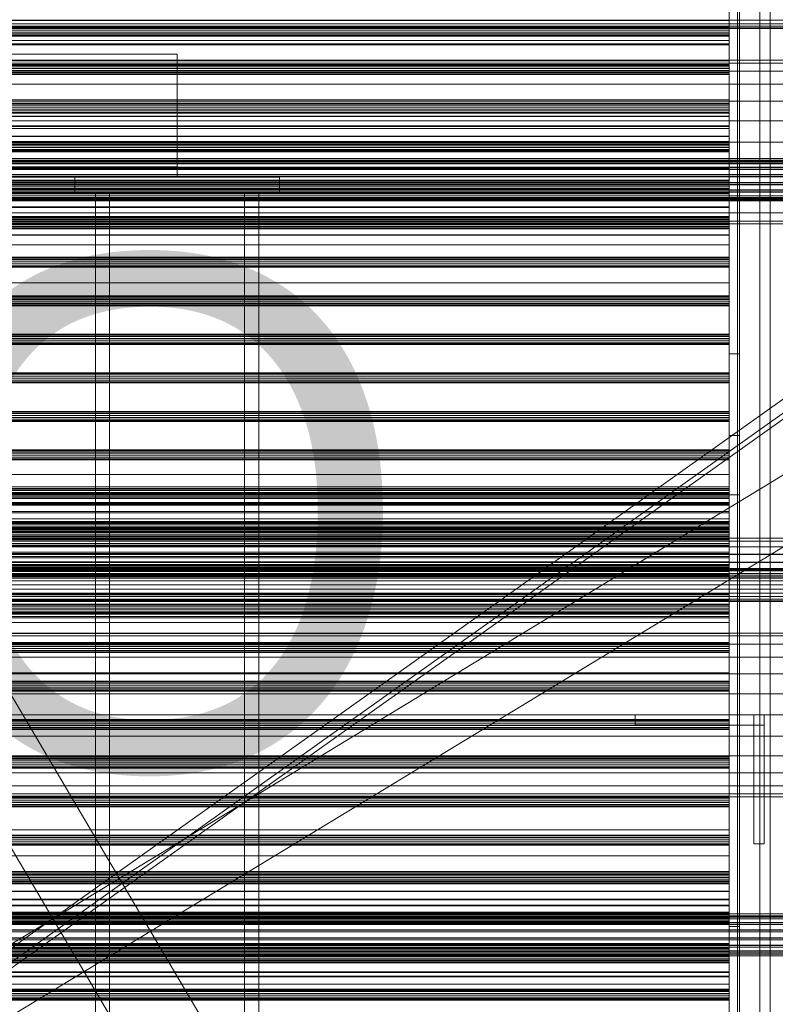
# Model space of a CAD drawing. Header units: millimetres. Extents: x -2233 to 65662, y -50530 to 6847.
# Tile 199 of 256: x 903 to 1272, y -34215 to -33734. Entities that reach past the tile are written whole.
import ezdxf

# ---------------------------------------------------------------- set-up
doc = ezdxf.new("R2010")
doc.units = ezdxf.units.MM
for name, color, linetype, lineweight in [('COTAS_O', 1, 'Continuous', 0), ('frontal_C01', 7, 'Continuous', 0), ('frontal_C03', 7, 'Continuous', 0), ('frontal_secador', 7, 'Continuous', 0), ('frontal_tolva', 7, 'Continuous', 0)]:
    doc.layers.add(name, color=color, linetype=linetype, lineweight=lineweight)
doc.dimstyles.new('R19_100', dxfattribs={"dimtxt": 250, "dimasz": 150, "dimexe": 150, "dimexo": 80, "dimgap": 100, "dimtad": 1, "dimtih": 1, "dimtoh": 1, "dimdsep": 46, "dimcen": 0.09, "dimadec": 0, "dimazin": 0, "dimtfac": 1, "dimtdec": 4, "dimtofl": 0, "dimtmove": 0, "dimatfit": 3, "dimfxl": 1, "dimtolj": 1, "dimtzin": 0, "dimarcsym": 0})

# ---------------------------------------------------------------- blocks, each defined once
blk = doc.blocks.new('DIM_R32_39')
at = {"layer": 'COTAS_O'}
for p, q in [((-1725, -33700), (-1575, -33655)), ((1725, -33700), (1575, -33655)), ((-1725, -34400), (-1725, -33700)), ((-1725, -33700), (1725, -33700)), ((-1725, -33700), (-1575, -33745)), ((1725, -33700), (1575, -33745)), ((1725, -34400), (1725, -33700))]:
    blk.add_line(p, q, dxfattribs=at)
blk.add_text('3450 O', height=250, dxfattribs=at).set_placement((0, -33600))
blk = doc.blocks.new('DIM_R32_43')
at = {"layer": 'COTAS_O'}
for p, q in [((-650, -34200), (-500, -34155)), ((650, -34200), (500, -34155)), ((-650, -34900), (-650, -34200)), ((-650, -34200), (650, -34200)), ((-650, -34200), (-500, -34245)), ((650, -34200), (500, -34245)), ((650, -34900), (650, -34200))]:
    blk.add_line(p, q, dxfattribs=at)
blk.add_text('1300 O', height=250, dxfattribs=at).set_placement((0, -34100))

msp = doc.modelspace()

# ---------------------------------------------------------------- linework, layer by layer
at = {"layer": 'frontal_C01'}
for p, q in [((980, -33750.588), (-980, -33750.588)), ((980, -33750.588), (980, -33755.588)), ((980, -33755.588), (-980, -33755.588)), ((980, -33755.588), (980, -33805.588)), ((996.358, -34228.922), (736.358, -33788.922)), ((980, -33805.588), (-980, -33805.588)), ((963.642, -34248.254), (703.642, -33808.254)), ((980, -33805.588), (980, -33810.588)), ((980, -33810.588), (-980, -33810.588)), ((930, -33810.588), (1030, -33810.588)), ((930, -33818.588), (930, -33810.588)), ((1030, -33818.588), (1030, -33810.588)), ((930, -33818.588), (1030, -33818.588)), ((940, -33818.588), (947, -33818.588)), ((940, -35975), (940, -33818.588)), ((947, -35975), (947, -33818.588)), ((947, -33818.588), (1013, -33818.588)), ((1013, -33818.588), (1020, -33818.588)), ((1013, -35975), (1013, -33818.588)), ((1020, -35975), (1020, -33818.588))]:
    msp.add_line(p, q, dxfattribs=at)
at = {"layer": 'frontal_C03'}
for p, q in [((1250, -35045.965), (1250, -32465.157)), ((1254, -32465.157), (1254, -35045.965)), ((1250, -32565.332), (1250, -35146.139)), ((1254, -35146.139), (1254, -32565.332)), ((1250, -33736.793), (-1250, -33736.793)), ((1250, -33737.179), (-1250, -33737.179)), ((1250, -33737.845), (1250, -33736.793)), ((1250, -33736.793), (1250, -33737.179)), ((1250, -33737.179), (1250, -33738.777)), ((1250, -33737.845), (-1250, -33737.845)), ((-1250, -33738.777), (1250, -33738.777)), ((1250, -33739.719), (-1250, -33739.719)), ((1250, -33740.651), (-1250, -33740.651)), ((1250, -33741.317), (-1250, -33741.317)), ((1250, -33741.703), (-1250, -33741.703)), ((1250, -33739.719), (1250, -33737.845)), ((1250, -33738.777), (1250, -33740.651)), ((1250, -33741.317), (1250, -33739.719)), ((1250, -33740.651), (1250, -33741.703)), ((1250, -33741.703), (1250, -33741.317)), ((1250, -33755.627), (-1250, -33755.627)), ((1250, -33756.013), (-1250, -33756.013)), ((1250, -33756.679), (1250, -33755.627)), ((1250, -33755.627), (1250, -33756.013)), ((1250, -33756.013), (1250, -33757.611)), ((1250, -33756.679), (-1250, -33756.679)), ((-1250, -33757.611), (1250, -33757.611)), ((1250, -33758.553), (-1250, -33758.553)), ((1250, -33759.485), (-1250, -33759.485)), ((1250, -33760.151), (-1250, -33760.151)), ((1250, -33760.537), (-1250, -33760.537)), ((1250, -33758.553), (1250, -33756.679)), ((1250, -33757.611), (1250, -33759.485)), ((1250, -33760.151), (1250, -33758.553)), ((1250, -33759.485), (1250, -33760.537)), ((1250, -33760.537), (1250, -33760.151)), ((1250, -33774.461), (-1250, -33774.461)), ((1250, -33774.847), (-1250, -33774.847)), ((1250, -33775.513), (-1250, -33775.513)), ((1250, -33775.513), (1250, -33774.461)), ((1250, -33774.461), (1250, -33774.847)), ((1250, -33774.847), (1250, -33776.445)), ((1250, -33777.387), (1250, -33775.513)), ((-1250, -33776.445), (1250, -33776.445)), ((1250, -33777.387), (-1250, -33777.387)), ((1250, -33778.319), (-1250, -33778.319)), ((1250, -33778.985), (-1250, -33778.985)), ((1250, -33779.371), (-1250, -33779.371)), ((1250, -33776.445), (1250, -33778.319)), ((1250, -33778.985), (1250, -33777.387)), ((1250, -33778.319), (1250, -33779.371)), ((1250, -33779.371), (1250, -33778.985)), ((1250, -33780.925), (-1250, -33780.925)), ((1250, -33781.011), (-1250, -33781.011)), ((1250, -33785.624), (1250, -33780.925)), ((1250, -33780.925), (1250, -33781.011)), ((1250, -33781.011), (1250, -33785.868)), ((1250, -33785.624), (-1250, -33785.624)), ((1250, -33785.868), (-1250, -33785.868)), ((1250, -33786.881), (-1250, -33786.881)), ((1250, -33786.948), (-1250, -33786.948)), ((1250, -33794.392), (1250, -33785.624)), ((1250, -33785.868), (1250, -33794.758)), ((1250, -33790.552), (1250, -33786.881)), ((1250, -33786.881), (1250, -33786.948)), ((1250, -33786.948), (1250, -33790.743)), ((1250, -33790.552), (-1250, -33790.552)), ((1250, -33790.743), (-1250, -33790.743)), ((1250, -33793.295), (-1250, -33793.295)), ((1250, -33793.681), (-1250, -33793.681)), ((1250, -33794.347), (-1250, -33794.347)), ((1250, -33794.392), (-1250, -33794.392)), ((1250, -33794.758), (-1250, -33794.758)), ((1250, -33797.402), (1250, -33790.552)), ((1250, -33790.743), (1250, -33797.688)), ((1250, -33794.347), (1250, -33793.295)), ((1250, -33793.295), (1250, -33793.681)), ((1250, -33793.681), (1250, -33795.279)), ((1250, -33796.221), (1250, -33794.347)), ((1250, -33805.894), (1250, -33794.392)), ((1250, -33794.758), (1250, -33806.326)), ((-1250, -33795.279), (1250, -33795.279)), ((1250, -33796.221), (-1250, -33796.221)), ((1250, -33797.153), (-1250, -33797.153)), ((1250, -33797.402), (-1250, -33797.402)), ((1250, -33797.688), (-1250, -33797.688)), ((1250, -33797.819), (-1250, -33797.819)), ((1250, -33798.205), (-1250, -33798.205)), ((1250, -33795.279), (1250, -33797.153)), ((1250, -33797.819), (1250, -33796.221)), ((1250, -33797.153), (1250, -33798.205)), ((1250, -33806.388), (1250, -33797.402)), ((1250, -33797.688), (1250, -33806.725)), ((1250, -33798.205), (1250, -33797.819)), ((1496, -33801.613), (-1496, -33801.613)), ((1496, -33801.64), (-1496, -33801.64)), ((1496, -33802.532), (-1496, -33802.532)), ((1496, -33802.558), (-1496, -33802.558)), ((1496, -33803.081), (-1496, -33803.081)), ((1496, -33803.158), (-1496, -33803.158)), ((1496, -33804), (-1496, -33804)), ((1496, -33804.076), (-1496, -33804.076)), ((1496, -33805.821), (-1496, -33805.821)), ((1496, -33805.936), (-1496, -33805.936)), ((1496, -33806.74), (-1496, -33806.74)), ((1496, -33806.854), (-1496, -33806.854)), ((1250, -33805.894), (-1250, -33805.894)), ((-1250, -33806.326), (1250, -33806.326)), ((1250, -33806.388), (-1250, -33806.388)), ((-1250, -33806.725), (1250, -33806.725)), ((1250, -33818.379), (1250, -33805.894)), ((1250, -33806.326), (1250, -33818.811)), ((1250, -33816.142), (1250, -33806.388)), ((1250, -33806.725), (1250, -33816.48)), ((1496, -33809.416), (-1496, -33809.416)), ((-1496, -33809.551), (1496, -33809.551)), ((1496, -33810.334), (-1496, -33810.334)), ((-1496, -33810.469), (1496, -33810.469)), ((1496, -33813.317), (-1496, -33813.317)), ((1496, -33813.452), (-1496, -33813.452)), ((1250, -33812.129), (-1250, -33812.129)), ((1250, -33812.515), (-1250, -33812.515)), ((1250, -33813.181), (-1250, -33813.181)), ((-1250, -33814.113), (1250, -33814.113)), ((1250, -33813.181), (1250, -33812.129)), ((1250, -33812.129), (1250, -33812.515)), ((1250, -33812.515), (1250, -33814.113)), ((1250, -33815.055), (1250, -33813.181)), ((1250, -33814.113), (1250, -33815.987)), ((1496, -33814.236), (-1496, -33814.236)), ((1496, -33814.371), (-1496, -33814.371)), ((1496, -33816.932), (-1496, -33816.932)), ((1496, -33817.047), (-1496, -33817.047)), ((1496, -33817.851), (-1496, -33817.851)), ((1496, -33817.965), (-1496, -33817.965)), ((1250, -33815.055), (-1250, -33815.055)), ((1250, -33815.987), (-1250, -33815.987)), ((1250, -33816.142), (-1250, -33816.142)), ((1250, -33816.48), (-1250, -33816.48)), ((1250, -33816.653), (-1250, -33816.653)), ((1250, -33817.039), (-1250, -33817.039)), ((1250, -33818.379), (-1250, -33818.379)), ((1250, -33818.811), (-1250, -33818.811)), ((1250, -33816.653), (1250, -33815.055)), ((1250, -33815.987), (1250, -33817.039)), ((1250, -33825.18), (1250, -33816.142)), ((1250, -33816.48), (1250, -33825.466)), ((1250, -33817.039), (1250, -33816.653)), ((1250, -33829.947), (1250, -33818.379)), ((1250, -33818.811), (1250, -33830.313)), ((1496, -33819.71), (-1496, -33819.71)), ((1496, -33819.787), (-1496, -33819.787)), ((1496, -33820.629), (-1496, -33820.629)), ((1496, -33820.705), (-1496, -33820.705)), ((1496, -33821.228), (-1496, -33821.228)), ((1496, -33821.255), (-1496, -33821.255)), ((1496, -33822.147), (-1496, -33822.147)), ((1496, -33822.174), (-1496, -33822.174)), ((1250, -33825.18), (-1250, -33825.18)), ((1250, -33825.466), (-1250, -33825.466)), ((1250, -33832.125), (1250, -33825.18)), ((1250, -33825.466), (1250, -33832.316)), ((1250, -33829.947), (-1250, -33829.947)), ((1250, -33830.313), (-1250, -33830.313)), ((1250, -33830.962), (-1250, -33830.962)), ((1250, -33831.349), (-1250, -33831.349)), ((1250, -33832.014), (-1250, -33832.014)), ((1250, -33832.125), (-1250, -33832.125)), ((1250, -33832.316), (-1250, -33832.316)), ((-1250, -33832.947), (1250, -33832.947)), ((1250, -33838.837), (1250, -33829.947)), ((1250, -33830.313), (1250, -33839.081)), ((1250, -33832.014), (1250, -33830.962)), ((1250, -33830.962), (1250, -33831.349)), ((1250, -33831.349), (1250, -33832.947)), ((1250, -33833.889), (1250, -33832.014)), ((1250, -33835.919), (1250, -33832.125)), ((1250, -33832.316), (1250, -33835.987)), ((1250, -33832.947), (1250, -33834.821)), ((1250, -33833.889), (-1250, -33833.889)), ((1250, -33834.821), (-1250, -33834.821)), ((1250, -33835.487), (-1250, -33835.487)), ((1250, -33835.873), (-1250, -33835.873)), ((1250, -33835.919), (-1250, -33835.919)), ((1250, -33835.987), (-1250, -33835.987)), ((1250, -33835.487), (1250, -33833.889)), ((1250, -33834.821), (1250, -33835.873)), ((1250, -33835.873), (1250, -33835.487)), ((1250, -33835.987), (1250, -33835.919)), ((1250, -33838.837), (-1250, -33838.837)), ((1250, -33839.081), (-1250, -33839.081)), ((1250, -33843.694), (1250, -33838.837)), ((1250, -33839.081), (1250, -33843.78)), ((1250, -33843.694), (-1250, -33843.694)), ((1250, -33843.78), (-1250, -33843.78)), ((1250, -33843.78), (1250, -33843.694)), ((1250, -33849.796), (-1250, -33849.796)), ((1250, -33850.182), (-1250, -33850.182)), ((1250, -33850.848), (-1250, -33850.848)), ((-1250, -33851.781), (1250, -33851.781)), ((1250, -33852.722), (-1250, -33852.722)), ((1250, -33850.848), (1250, -33849.796)), ((1250, -33849.796), (1250, -33850.182)), ((1250, -33850.182), (1250, -33851.781)), ((1250, -33852.722), (1250, -33850.848)), ((1250, -33851.781), (1250, -33853.655)), ((1250, -33854.321), (1250, -33852.722)), ((1250, -33853.655), (-1250, -33853.655)), ((1250, -33854.321), (-1250, -33854.321)), ((1250, -33854.707), (-1250, -33854.707)), ((1250, -33853.655), (1250, -33854.707)), ((1250, -33854.707), (1250, -33854.321)), ((1250, -33868.63), (-1250, -33868.63)), ((1250, -33869.016), (-1250, -33869.016)), ((1250, -33869.682), (-1250, -33869.682)), ((-1250, -33870.615), (1250, -33870.615)), ((1250, -33871.556), (-1250, -33871.556)), ((1250, -33869.682), (1250, -33868.63)), ((1250, -33868.63), (1250, -33869.016)), ((1250, -33869.016), (1250, -33870.615)), ((1250, -33871.556), (1250, -33869.682)), ((1250, -33870.615), (1250, -33872.489)), ((1250, -33873.154), (1250, -33871.556)), ((-1422.787, -35595.6), (1407.213, -33876.74)), ((1250, -33872.489), (-1250, -33872.489)), ((1250, -33873.154), (-1250, -33873.154)), ((1250, -33873.541), (-1250, -33873.541)), ((1250, -33872.489), (1250, -33873.541)), ((1250, -33873.541), (1250, -33873.154)), ((1250, -33887.464), (-1250, -33887.464)), ((1250, -33887.85), (-1250, -33887.85)), ((1250, -33888.516), (-1250, -33888.516)), ((-1250, -33889.448), (1250, -33889.448)), ((1250, -33890.39), (-1250, -33890.39)), ((1250, -33888.516), (1250, -33887.464)), ((1250, -33887.464), (1250, -33887.85)), ((1250, -33887.85), (1250, -33889.448)), ((1250, -33890.39), (1250, -33888.516)), ((1250, -33889.448), (1250, -33891.322)), ((1250, -33891.988), (1250, -33890.39)), ((1250, -33891.322), (-1250, -33891.322)), ((1250, -33891.988), (-1250, -33891.988)), ((1250, -33892.375), (-1250, -33892.375)), ((1250, -33891.322), (1250, -33892.375)), ((1250, -33892.375), (1250, -33891.988)), ((-1407.213, -35621.241), (1422.787, -33902.381)), ((1250, -33906.298), (-1250, -33906.298)), ((1250, -33906.684), (-1250, -33906.684)), ((1250, -33907.35), (-1250, -33907.35)), ((-1250, -33908.282), (1250, -33908.282)), ((1250, -33909.224), (-1250, -33909.224)), ((1250, -33910.156), (-1250, -33910.156)), ((1250, -33907.35), (1250, -33906.298)), ((1250, -33906.298), (1250, -33906.684)), ((1250, -33906.684), (1250, -33908.282)), ((1250, -33909.224), (1250, -33907.35)), ((1250, -33908.282), (1250, -33910.156)), ((1250, -33910.822), (1250, -33909.224)), ((1250, -33910.156), (1250, -33911.208)), ((1250, -33910.822), (-1250, -33910.822)), ((1250, -33911.208), (-1250, -33911.208)), ((1250, -33911.208), (1250, -33910.822)), ((1250, -33925.132), (-1250, -33925.132)), ((1250, -33925.518), (-1250, -33925.518)), ((1250, -33926.184), (-1250, -33926.184)), ((-1250, -33927.116), (1250, -33927.116)), ((1250, -33928.058), (-1250, -33928.058)), ((1250, -33928.99), (-1250, -33928.99)), ((1250, -33929.656), (-1250, -33929.656)), ((1250, -33926.184), (1250, -33925.132)), ((1250, -33925.132), (1250, -33925.518)), ((1250, -33925.518), (1250, -33927.116)), ((1250, -33928.058), (1250, -33926.184)), ((1250, -33927.116), (1250, -33928.99)), ((1250, -33929.656), (1250, -33928.058)), ((1250, -33928.99), (1250, -33930.042)), ((1250, -33930.042), (1250, -33929.656)), ((1250, -33930.042), (-1250, -33930.042)), ((1250, -33943.966), (-1250, -33943.966)), ((1250, -33945.018), (1250, -33943.966)), ((1250, -33943.966), (1250, -33944.352)), ((1250, -33944.352), (-1250, -33944.352)), ((1250, -33945.018), (-1250, -33945.018)), ((-1250, -33945.95), (1250, -33945.95)), ((1250, -33946.892), (-1250, -33946.892)), ((1250, -33947.824), (-1250, -33947.824)), ((1250, -33948.49), (-1250, -33948.49)), ((1250, -33948.876), (-1250, -33948.876)), ((1250, -33944.352), (1250, -33945.95)), ((1250, -33946.892), (1250, -33945.018)), ((1250, -33945.95), (1250, -33947.824)), ((1250, -33948.49), (1250, -33946.892)), ((1250, -33947.824), (1250, -33948.876)), ((1250, -33948.876), (1250, -33948.49)), ((1250, -33962.8), (-1250, -33962.8)), ((1250, -33963.186), (-1250, -33963.186)), ((1250, -33963.852), (1250, -33962.8)), ((1250, -33962.8), (1250, -33963.186)), ((1250, -33963.186), (1250, -33964.784)), ((1250, -33963.852), (-1250, -33963.852)), ((-1250, -33964.784), (1250, -33964.784)), ((1250, -33965.497), (-1250, -33965.497)), ((1250, -33965.583), (-1250, -33965.583)), ((1250, -33965.726), (-1250, -33965.726)), ((1250, -33966.658), (-1250, -33966.658)), ((1250, -33967.324), (-1250, -33967.324)), ((1250, -33967.71), (-1250, -33967.71)), ((1250, -33965.726), (1250, -33963.852)), ((1250, -33964.784), (1250, -33966.658)), ((1250, -33970.196), (1250, -33965.497)), ((1250, -33965.497), (1250, -33965.583)), ((1250, -33965.583), (1250, -33970.441)), ((1250, -33967.324), (1250, -33965.726)), ((1250, -33966.658), (1250, -33967.71)), ((1250, -33967.71), (1250, -33967.324)), ((1250, -33970.196), (-1250, -33970.196)), ((1250, -33970.441), (-1250, -33970.441)), ((1250, -33978.964), (1250, -33970.196)), ((1250, -33970.441), (1250, -33979.33)), ((1250, -33978.964), (-1250, -33978.964)), ((1250, -33979.33), (-1250, -33979.33)), ((1250, -33981.633), (-1250, -33981.633)), ((1250, -33982.02), (-1250, -33982.02)), ((1250, -33990.466), (1250, -33978.964)), ((1250, -33979.33), (1250, -33990.898)), ((1250, -33982.686), (1250, -33981.633)), ((1250, -33981.633), (1250, -33982.02)), ((1250, -33982.02), (1250, -33983.618)), ((1496, -33987.104), (-1496, -33987.104)), ((1496, -33987.13), (-1496, -33987.13)), ((1250, -33982.686), (-1250, -33982.686)), ((-1250, -33983.618), (1250, -33983.618)), ((1250, -33984.56), (-1250, -33984.56)), ((1250, -33985.492), (-1250, -33985.492)), ((1250, -33986.158), (-1250, -33986.158)), ((1250, -33986.544), (-1250, -33986.544)), ((1250, -33984.56), (1250, -33982.686)), ((1250, -33983.618), (1250, -33985.492)), ((1250, -33986.158), (1250, -33984.56)), ((1250, -33985.492), (1250, -33986.544)), ((1250, -33986.544), (1250, -33986.158)), ((1496, -33988.572), (-1496, -33988.572)), ((1496, -33988.648), (-1496, -33988.648)), ((1496, -33991.312), (-1496, -33991.312)), ((1496, -33991.426), (-1496, -33991.426)), ((1250, -33990.466), (-1250, -33990.466)), ((-1250, -33990.898), (1250, -33990.898)), ((1250, -34002.951), (1250, -33990.466)), ((1250, -33990.898), (1250, -34003.383)), ((1496, -33994.906), (-1496, -33994.906)), ((-1496, -33995.041), (1496, -33995.041)), ((1496, -33998.808), (-1496, -33998.808)), ((1496, -33998.943), (-1496, -33998.943)), ((1250, -34000.467), (-1250, -34000.467)), ((1250, -34000.854), (-1250, -34000.854)), ((1250, -34001.519), (-1250, -34001.519)), ((1250, -34001.519), (1250, -34000.467)), ((1250, -34000.467), (1250, -34000.854)), ((1250, -34000.854), (1250, -34002.452)), ((1250, -34003.393), (1250, -34001.519)), ((1496, -34002.423), (-1496, -34002.423)), ((1496, -34002.537), (-1496, -34002.537)), ((1496, -34005.201), (-1496, -34005.201)), ((1496, -34005.277), (-1496, -34005.277)), ((1496, -34006.719), (-1496, -34006.719)), ((-1250, -34002.452), (1250, -34002.452)), ((1250, -34002.951), (-1250, -34002.951)), ((1250, -34003.383), (-1250, -34003.383)), ((1250, -34003.393), (-1250, -34003.393)), ((1250, -34004.326), (-1250, -34004.326)), ((1250, -34004.992), (-1250, -34004.992)), ((1250, -34005.378), (-1250, -34005.378)), ((1250, -34002.452), (1250, -34004.326)), ((1250, -34014.519), (1250, -34002.951)), ((1250, -34003.383), (1250, -34014.885)), ((1250, -34004.992), (1250, -34003.393)), ((1250, -34004.326), (1250, -34005.378)), ((1250, -34005.378), (1250, -34004.992)), ((1496, -34006.746), (-1496, -34006.746)), ((1250, -34014.519), (-1250, -34014.519)), ((1250, -34014.885), (-1250, -34014.885)), ((1250, -34023.409), (1250, -34014.519)), ((1250, -34014.885), (1250, -34023.653)), ((1250, -34019.301), (-1250, -34019.301)), ((1250, -34019.687), (-1250, -34019.687)), ((1250, -34020.353), (-1250, -34020.353)), ((1250, -34020.353), (1250, -34019.301)), ((1250, -34019.301), (1250, -34019.687)), ((1250, -34019.687), (1250, -34021.286)), ((1250, -34022.227), (1250, -34020.353)), ((-1250, -34021.286), (1250, -34021.286)), ((1250, -34022.227), (-1250, -34022.227)), ((1250, -34023.16), (-1250, -34023.16)), ((1250, -34023.409), (-1250, -34023.409)), ((1250, -34023.653), (-1250, -34023.653)), ((1250, -34023.826), (-1250, -34023.826)), ((1250, -34024.212), (-1250, -34024.212)), ((1250, -34021.286), (1250, -34023.16)), ((1250, -34023.826), (1250, -34022.227)), ((1250, -34023.16), (1250, -34024.212)), ((1250, -34028.266), (1250, -34023.409)), ((1250, -34023.653), (1250, -34028.352)), ((1250, -34024.212), (1250, -34023.826)), ((1250, -34028.266), (-1250, -34028.266)), ((1250, -34028.352), (-1250, -34028.352)), ((1250, -34028.352), (1250, -34028.266)), ((1250, -34038.135), (-1250, -34038.135)), ((1250, -34038.521), (-1250, -34038.521)), ((1250, -34039.187), (-1250, -34039.187)), ((-1250, -34040.12), (1250, -34040.12)), ((1250, -34039.187), (1250, -34038.135)), ((1250, -34038.135), (1250, -34038.521)), ((1250, -34038.521), (1250, -34040.12)), ((1250, -34041.061), (1250, -34039.187)), ((1250, -34040.12), (1250, -34041.994)), ((1250, -34041.061), (-1250, -34041.061)), ((1250, -34041.994), (-1250, -34041.994)), ((1250, -34042.659), (-1250, -34042.659)), ((1250, -34043.046), (-1250, -34043.046)), ((1250, -34042.659), (1250, -34041.061)), ((1250, -34041.994), (1250, -34043.046)), ((1250, -34043.046), (1250, -34042.659)), ((1250, -34056.969), (-1250, -34056.969)), ((1250, -34057.355), (-1250, -34057.355)), ((1250, -34058.021), (-1250, -34058.021)), ((-1250, -34058.953), (1250, -34058.953)), ((1250, -34058.021), (1250, -34056.969)), ((1250, -34056.969), (1250, -34057.355)), ((1250, -34057.355), (1250, -34058.953)), ((1250, -34059.895), (1250, -34058.021)), ((1250, -34058.953), (1250, -34060.827)), ((1250, -34059.895), (-1250, -34059.895)), ((1250, -34060.827), (-1250, -34060.827)), ((1250, -34061.493), (-1250, -34061.493)), ((1250, -34061.88), (-1250, -34061.88)), ((1250, -34061.493), (1250, -34059.895)), ((1250, -34060.827), (1250, -34061.88)), ((1250, -34061.88), (1250, -34061.493)), ((1250, -34075.803), (-1250, -34075.803)), ((1250, -34076.189), (-1250, -34076.189)), ((1250, -34076.855), (-1250, -34076.855)), ((-1250, -34077.787), (1250, -34077.787)), ((1250, -34078.729), (-1250, -34078.729)), ((1250, -34076.855), (1250, -34075.803)), ((1250, -34075.803), (1250, -34076.189)), ((1250, -34076.189), (1250, -34077.787)), ((1250, -34078.729), (1250, -34076.855)), ((1250, -34077.787), (1250, -34079.661)), ((1250, -34080.327), (1250, -34078.729)), ((1250, -34079.661), (-1250, -34079.661)), ((1250, -34080.327), (-1250, -34080.327)), ((1250, -34080.713), (-1250, -34080.713)), ((1250, -34079.661), (1250, -34080.713)), ((1250, -34080.713), (1250, -34080.327)), ((1250, -34094.637), (-1250, -34094.637)), ((1250, -34095.023), (-1250, -34095.023)), ((1250, -34095.689), (-1250, -34095.689)), ((-1250, -34096.621), (1250, -34096.621)), ((1250, -34097.563), (-1250, -34097.563)), ((1250, -34095.689), (1250, -34094.637)), ((1250, -34094.637), (1250, -34095.023)), ((1250, -34095.023), (1250, -34096.621)), ((1250, -34097.563), (1250, -34095.689)), ((1250, -34096.621), (1250, -34098.495)), ((1250, -34099.161), (1250, -34097.563)), ((1250, -34098.495), (-1250, -34098.495)), ((1250, -34099.161), (-1250, -34099.161)), ((1250, -34099.547), (-1250, -34099.547)), ((1250, -34098.495), (1250, -34099.547)), ((1250, -34099.547), (1250, -34099.161)), ((1250, -34113.471), (-1250, -34113.471)), ((1250, -34113.857), (-1250, -34113.857)), ((1250, -34114.523), (-1250, -34114.523)), ((-1250, -34115.455), (1250, -34115.455)), ((1250, -34116.397), (-1250, -34116.397)), ((1250, -34117.329), (-1250, -34117.329)), ((1250, -34114.523), (1250, -34113.471)), ((1250, -34113.471), (1250, -34113.857)), ((1250, -34113.857), (1250, -34115.455)), ((1250, -34116.397), (1250, -34114.523)), ((1250, -34115.455), (1250, -34117.329)), ((1250, -34117.995), (1250, -34116.397)), ((1250, -34117.329), (1250, -34118.381)), ((1250, -34117.995), (-1250, -34117.995)), ((1250, -34118.381), (-1250, -34118.381)), ((1250, -34118.381), (1250, -34117.995)), ((1250, -34132.305), (-1250, -34132.305)), ((1250, -34132.691), (-1250, -34132.691)), ((1250, -34133.357), (-1250, -34133.357)), ((-1250, -34134.289), (1250, -34134.289)), ((1250, -34135.231), (-1250, -34135.231)), ((1250, -34136.163), (-1250, -34136.163)), ((1250, -34133.357), (1250, -34132.305)), ((1250, -34132.305), (1250, -34132.691)), ((1250, -34132.691), (1250, -34134.289)), ((1250, -34135.231), (1250, -34133.357)), ((1250, -34134.289), (1250, -34136.163)), ((1250, -34136.829), (1250, -34135.231)), ((1250, -34136.163), (1250, -34137.215)), ((1250, -34136.829), (-1250, -34136.829)), ((1250, -34137.215), (-1250, -34137.215)), ((1250, -34137.215), (1250, -34136.829)), ((1250, -34150.069), (-1250, -34150.069)), ((1250, -34150.155), (-1250, -34150.155)), ((1250, -34154.768), (1250, -34150.069)), ((1250, -34150.069), (1250, -34150.155)), ((1250, -34150.155), (1250, -34155.013)), ((1250, -34151.138), (-1250, -34151.138)), ((1250, -34151.525), (-1250, -34151.525)), ((1250, -34152.191), (-1250, -34152.191)), ((-1250, -34153.123), (1250, -34153.123)), ((1250, -34154.065), (-1250, -34154.065)), ((1250, -34154.768), (-1250, -34154.768)), ((1250, -34154.997), (-1250, -34154.997)), ((1250, -34155.013), (-1250, -34155.013)), ((1250, -34155.663), (-1250, -34155.663)), ((1250, -34152.191), (1250, -34151.138)), ((1250, -34151.138), (1250, -34151.525)), ((1250, -34151.525), (1250, -34153.123)), ((1250, -34154.065), (1250, -34152.191)), ((1250, -34153.123), (1250, -34154.997)), ((1250, -34155.663), (1250, -34154.065)), ((1250, -34163.536), (1250, -34154.768)), ((1250, -34154.997), (1250, -34156.049)), ((1250, -34155.013), (1250, -34163.902)), ((1250, -34156.049), (1250, -34155.663)), ((1250, -34156.026), (-1250, -34156.026)), ((1250, -34156.049), (-1250, -34156.049)), ((1250, -34156.093), (-1250, -34156.093)), ((1250, -34159.696), (-1250, -34159.696)), ((1250, -34159.887), (-1250, -34159.887)), ((1250, -34159.696), (1250, -34156.026)), ((1250, -34156.026), (1250, -34156.093)), ((1250, -34156.093), (1250, -34159.887)), ((1250, -34166.546), (1250, -34159.696)), ((1250, -34159.887), (1250, -34166.832)), ((1250, -34163.536), (-1250, -34163.536)), ((1250, -34163.902), (-1250, -34163.902)), ((1250, -34175.038), (1250, -34163.536)), ((1250, -34163.902), (1250, -34175.47)), ((1250, -34166.546), (-1250, -34166.546)), ((1250, -34166.832), (-1250, -34166.832)), ((1250, -34169.972), (-1250, -34169.972)), ((1250, -34170.359), (-1250, -34170.359)), ((1250, -34175.532), (1250, -34166.546)), ((1250, -34166.832), (1250, -34175.87)), ((1250, -34171.024), (1250, -34169.972)), ((1250, -34169.972), (1250, -34170.359)), ((1250, -34170.359), (1250, -34171.957)), ((1496, -34170.757), (-1496, -34170.757)), ((1496, -34170.784), (-1496, -34170.784)), ((1496, -34171.676), (-1496, -34171.676)), ((1496, -34171.703), (-1496, -34171.703)), ((1496, -34172.225), (-1496, -34172.225)), ((1496, -34172.302), (-1496, -34172.302)), ((1496, -34173.144), (-1496, -34173.144)), ((1496, -34173.22), (-1496, -34173.22)), ((1496, -34174.965), (-1496, -34174.965)), ((1496, -34175.08), (-1496, -34175.08)), ((1250, -34171.024), (-1250, -34171.024)), ((-1250, -34171.957), (1250, -34171.957)), ((1250, -34172.898), (-1250, -34172.898)), ((1250, -34173.831), (-1250, -34173.831)), ((1250, -34174.497), (-1250, -34174.497)), ((1250, -34174.883), (-1250, -34174.883)), ((1250, -34175.038), (-1250, -34175.038)), ((1250, -34172.898), (1250, -34171.024)), ((1250, -34171.957), (1250, -34173.831)), ((1250, -34174.497), (1250, -34172.898)), ((1250, -34173.831), (1250, -34174.883)), ((1250, -34174.883), (1250, -34174.497)), ((1250, -34187.524), (1250, -34175.038)), ((1496, -34175.884), (-1496, -34175.884)), ((1496, -34175.998), (-1496, -34175.998)), ((1496, -34178.56), (-1496, -34178.56)), ((-1496, -34178.695), (1496, -34178.695)), ((1496, -34179.478), (-1496, -34179.478)), ((-1496, -34179.613), (1496, -34179.613)), ((-1250, -34175.47), (1250, -34175.47)), ((1250, -34175.532), (-1250, -34175.532)), ((-1250, -34175.87), (1250, -34175.87)), ((1250, -34175.47), (1250, -34187.955)), ((1250, -34185.287), (1250, -34175.532)), ((1250, -34175.87), (1250, -34185.624)), ((1496, -34182.461), (-1496, -34182.461)), ((1496, -34182.596), (-1496, -34182.596)), ((1496, -34183.38), (-1496, -34183.38)), ((1496, -34183.515), (-1496, -34183.515)), ((1496, -34186.076), (-1496, -34186.076)), ((1496, -34186.191), (-1496, -34186.191)), ((1496, -34186.995), (-1496, -34186.995)), ((1496, -34187.109), (-1496, -34187.109)), ((1496, -34188.854), (-1496, -34188.854)), ((1496, -34188.931), (-1496, -34188.931)), ((1250, -34185.287), (-1250, -34185.287)), ((1250, -34185.624), (-1250, -34185.624)), ((1250, -34187.524), (-1250, -34187.524)), ((1250, -34187.955), (-1250, -34187.955)), ((1250, -34188.806), (-1250, -34188.806)), ((1250, -34189.192), (-1250, -34189.192)), ((1250, -34194.324), (1250, -34185.287)), ((1250, -34185.624), (1250, -34194.61)), ((1250, -34199.092), (1250, -34187.524)), ((1250, -34187.955), (1250, -34199.458)), ((1250, -34189.858), (1250, -34188.806)), ((1250, -34188.806), (1250, -34189.192)), ((1250, -34189.192), (1250, -34190.791)), ((1496, -34189.773), (-1496, -34189.773)), ((1496, -34189.849), (-1496, -34189.849)), ((1496, -34190.372), (-1496, -34190.372)), ((1496, -34190.399), (-1496, -34190.399)), ((1496, -34191.291), (-1496, -34191.291)), ((1496, -34191.318), (-1496, -34191.318)), ((1250, -34189.858), (-1250, -34189.858)), ((-1250, -34190.791), (1250, -34190.791)), ((1250, -34191.732), (-1250, -34191.732)), ((1250, -34192.665), (-1250, -34192.665)), ((1250, -34193.331), (-1250, -34193.331)), ((1250, -34193.717), (-1250, -34193.717)), ((1250, -34194.324), (-1250, -34194.324)), ((1250, -34191.732), (1250, -34189.858)), ((1250, -34190.791), (1250, -34192.665)), ((1250, -34193.331), (1250, -34191.732)), ((1250, -34192.665), (1250, -34193.717)), ((1250, -34193.717), (1250, -34193.331)), ((1250, -34201.269), (1250, -34194.324)), ((1250, -34194.61), (-1250, -34194.61)), ((1250, -34199.092), (-1250, -34199.092)), ((1250, -34194.61), (1250, -34201.46)), ((1250, -34207.981), (1250, -34199.092)), ((1250, -34199.458), (-1250, -34199.458)), ((1250, -34201.269), (-1250, -34201.269)), ((1250, -34201.46), (-1250, -34201.46)), ((1250, -34199.458), (1250, -34208.225)), ((1250, -34205.064), (1250, -34201.269)), ((1250, -34201.46), (1250, -34205.131)), ((1250, -34205.064), (-1250, -34205.064)), ((1250, -34205.131), (-1250, -34205.131)), ((1250, -34207.64), (-1250, -34207.64)), ((1250, -34207.981), (-1250, -34207.981)), ((1250, -34208.026), (-1250, -34208.026)), ((1250, -34208.225), (-1250, -34208.225)), ((1250, -34208.692), (-1250, -34208.692)), ((1250, -34205.131), (1250, -34205.064)), ((1250, -34208.692), (1250, -34207.64)), ((1250, -34207.64), (1250, -34208.026)), ((1250, -34212.838), (1250, -34207.981)), ((1250, -34208.026), (1250, -34209.625)), ((1250, -34208.225), (1250, -34212.924)), ((1250, -34210.566), (1250, -34208.692)), ((-1250, -34209.625), (1250, -34209.625)), ((1250, -34210.566), (-1250, -34210.566)), ((1250, -34211.499), (-1250, -34211.499)), ((1250, -34212.164), (-1250, -34212.164)), ((1250, -34212.551), (-1250, -34212.551)), ((1250, -34212.838), (-1250, -34212.838)), ((1250, -34212.924), (-1250, -34212.924)), ((1250, -34209.625), (1250, -34211.499)), ((1250, -34212.164), (1250, -34210.566)), ((1250, -34211.499), (1250, -34212.551)), ((1250, -34212.551), (1250, -34212.164)), ((1250, -34212.924), (1250, -34212.838))]:
    msp.add_line(p, q, dxfattribs=at)
at = {"layer": 'frontal_secador'}
for p, q in [((1265, -35980), (1265, -33075)), ((1270, -35980), (1270, -33075)), ((1250, -33897), (1250, -33657)), ((1255, -33657), (1255, -33897)), ((1250, -33956), (1250, -33716)), ((1250, -33962), (1250, -33722)), ((1250, -33737.285), (1250, -33724.651)), ((1250, -33726), (1250, -33966)), ((1255, -33966), (1255, -33726)), ((1250, -33734.141), (1250, -33730)), ((1320, -33734), (-1320, -33734)), ((1320, -33735.657), (-1320, -33735.657)), ((1320, -33736.928), (-1320, -33736.928)), ((1250, -33734.141), (-1250, -33734.141)), ((1250, -33734.141), (1250, -33738)), ((1320, -33737.727), (-1320, -33737.727)), ((1320, -33738), (-1320, -33738)), ((1250, -33737.285), (-1250, -33737.285)), ((1250, -33738), (-1250, -33738)), ((1250, -33741.314), (-1250, -33741.314)), ((1250, -33753.75), (1250, -33737.285)), ((1250, -33738), (1250, -33741.314)), ((1250, -33741.314), (1250, -33743.856)), ((1250, -33743.856), (-1250, -33743.856)), ((1250, -33745.455), (-1250, -33745.455)), ((1250, -33746), (-1250, -33746)), ((1250, -33743.856), (1250, -33745.455)), ((1250, -33745.455), (1250, -33746)), ((1360, -33753.5), (-1360, -33753.5)), ((1360, -33754.863), (-1360, -33754.863)), ((1250, -33753.75), (-1250, -33753.75)), ((1250, -33772.924), (1250, -33753.75)), ((1360, -33758.859), (-1360, -33758.859)), ((1360, -33765.216), (-1360, -33765.216)), ((1360, -33773.5), (-1360, -33773.5)), ((1250, -33772.924), (-1250, -33772.924)), ((1250, -33793.5), (1250, -33772.924)), ((1360, -33783.147), (-1360, -33783.147)), ((-1360, -33793.5), (1360, -33793.5)), ((-1250, -33793.5), (1250, -33793.5)), ((1250, -33814.076), (1250, -33793.5)), ((1360, -33803.853), (-1360, -33803.853)), ((1360, -33813.5), (-1360, -33813.5)), ((1250, -33814.076), (-1250, -33814.076)), ((1250, -33814.076), (1250, -33833.25)), ((1360, -33821.784), (-1360, -33821.784)), ((1360, -33828.141), (-1360, -33828.141)), ((1360, -33832.137), (-1360, -33832.137)), ((1250, -33833.25), (-1250, -33833.25)), ((1250, -33833.25), (1250, -33849.715)), ((1360, -33833.5), (-1360, -33833.5)), ((1250, -33849.715), (-1250, -33849.715)), ((1250, -33849.715), (1250, -33862.349)), ((1250, -33862.349), (-1250, -33862.349)), ((1250, -33862.349), (1250, -33870.291)), ((1250, -33870.291), (-1250, -33870.291)), ((1250, -33870.291), (1250, -33873)), ((1250, -33873), (-1250, -33873)), ((1250, -33966), (1250, -33897)), ((1250, -33897), (1255, -33897)), ((1255, -33897), (1255, -33966)), ((1250, -34177), (1250, -33937)), ((1250, -33937), (1250, -34006)), ((1250, -33937), (1255, -33937)), ((1255, -33937), (1255, -34177)), ((1255, -34006), (1255, -33937)), ((-1250, -33956), (1250, -33956)), ((1250, -33956), (1250, -33962)), ((-1250, -33962), (1250, -33962)), ((1250, -33962), (1250, -33966)), ((1250, -33966.659), (1250, -33962)), ((1250, -33962), (1250, -33965)), ((-1250, -33965), (1250, -33965)), ((1250, -33966), (-1250, -33966)), ((-1250, -33966.659), (1250, -33966.659)), ((1250, -33965), (1250, -33969.659)), ((1250, -33966), (1255, -33966)), ((1250, -33966.659), (1250, -33969.659)), ((1250, -33971), (1250, -33966.659)), ((1250, -33969.659), (-1250, -33969.659)), ((-1250, -33971), (1250, -33971)), ((1250, -33969.659), (1250, -33974)), ((1250, -33971), (1250, -33974)), ((1250, -33974.728), (1250, -33971)), ((1250, -33974), (-1250, -33974)), ((-1250, -33974.728), (1250, -33974.728)), ((-1250, -33977.588), (1250, -33977.588)), ((1250, -33977.611), (-1250, -33977.611)), ((1250, -33977.728), (-1250, -33977.728)), ((1250, -33974), (1250, -33977.728)), ((1250, -33974.728), (1250, -33977.728)), ((1250, -33977.588), (1250, -33974.728)), ((1250, -33977.588), (1250, -33980.588)), ((1250, -33979.387), (1250, -33977.588)), ((1250, -33979.918), (1250, -33977.611)), ((1250, -33977.728), (1250, -33980.588)), ((-1250, -33979.387), (1250, -33979.387)), ((1250, -33979.918), (-1250, -33979.918)), ((-1250, -33980), (1250, -33980)), ((1250, -33980.588), (-1250, -33980.588)), ((1250, -33982.387), (-1250, -33982.387)), ((1250, -33979.387), (1250, -33982.387)), ((1250, -33980), (1250, -33979.387)), ((1250, -33983.65), (1250, -33979.918)), ((1250, -33980), (1250, -33983)), ((1250, -33980.588), (1250, -33982.387)), ((1250, -33982.387), (1250, -33983)), ((1250, -33983), (-1250, -33983)), ((-1250, -33983.65), (1250, -33983.65)), ((1250, -33984), (-1250, -33984)), ((1250, -33987.382), (-1250, -33987.382)), ((1250, -33987.382), (1250, -33983.65)), ((1250, -33996), (1250, -33984)), ((1250, -33984), (1250, -33988)), ((1250, -33987.382), (1250, -33989.689)), ((-1250, -33988), (1250, -33988)), ((1250, -33989.689), (-1250, -33989.689)), ((1250, -33988), (1250, -34000)), ((1250, -33994), (-1250, -33994)), ((1250, -33994.545), (-1250, -33994.545)), ((1250, -33996), (-1250, -33996)), ((1250, -33996.144), (-1250, -33996.144)), ((1250, -33996.709), (-1250, -33996.709)), ((1250, -33996.709), (1250, -33994)), ((1250, -33994.545), (1250, -33994)), ((1250, -33996.144), (1250, -33994.545)), ((1250, -34236), (1250, -33996)), ((1250, -33996), (1250, -34002)), ((1250, -33996), (1250, -34000)), ((1250, -33998.686), (1250, -33996.144)), ((1250, -34004.651), (1250, -33996.709)), ((1250, -33998.686), (-1250, -33998.686)), ((1250, -34000), (-1250, -34000)), ((1250, -34002), (1250, -33998.686)), ((1320, -34002), (-1320, -34002)), ((1320, -34002.273), (-1320, -34002.273)), ((1320, -34003.072), (-1320, -34003.072)), ((1320, -34004.343), (-1320, -34004.343)), ((1320, -34006), (-1320, -34006)), ((1250, -34002), (-1250, -34002)), ((1250, -34004.651), (-1250, -34004.651)), ((1250, -34005.859), (-1250, -34005.859)), ((-1250, -34006), (1250, -34006)), ((1250, -34005.859), (1250, -34002)), ((1250, -34242), (1250, -34002)), ((1250, -34002), (1250, -34006)), ((1250, -34017.285), (1250, -34004.651)), ((1250, -34010), (1250, -34005.859)), ((1250, -34006), (1250, -34246)), ((1255, -34006), (1250, -34006)), ((1255, -34246), (1255, -34006)), ((1320, -34007.929), (-1320, -34007.929)), ((-1320, -34010), (1320, -34010)), ((-1250, -34010), (1250, -34010)), ((1250, -34014.141), (1250, -34010)), ((1320, -34012.071), (-1320, -34012.071)), ((1320, -34014), (-1320, -34014)), ((1320, -34015.657), (-1320, -34015.657)), ((1250, -34014.141), (-1250, -34014.141)), ((1250, -34014.141), (1250, -34018)), ((1320, -34016.928), (-1320, -34016.928)), ((1320, -34017.727), (-1320, -34017.727)), ((1320, -34018), (-1320, -34018)), ((1250, -34017.285), (-1250, -34017.285)), ((1250, -34018), (-1250, -34018)), ((1250, -34033.75), (1250, -34017.285)), ((1250, -34018), (1250, -34021.314)), ((1250, -34021.314), (-1250, -34021.314)), ((1250, -34023.856), (-1250, -34023.856)), ((1250, -34025.455), (-1250, -34025.455)), ((1250, -34021.314), (1250, -34023.856)), ((1250, -34023.856), (1250, -34025.455)), ((1250, -34025.455), (1250, -34026)), ((1250, -34026), (-1250, -34026)), ((1360, -34033.5), (-1360, -34033.5)), ((1360, -34034.863), (-1360, -34034.863)), ((1250, -34033.75), (-1250, -34033.75)), ((1250, -34052.924), (1250, -34033.75)), ((1360, -34038.859), (-1360, -34038.859)), ((1360, -34045.216), (-1360, -34045.216)), ((1360, -34053.5), (-1360, -34053.5)), ((1250, -34052.924), (-1250, -34052.924)), ((1250, -34073.5), (1250, -34052.924)), ((1360, -34063.147), (-1360, -34063.147)), ((-1360, -34073.5), (1360, -34073.5)), ((-1250, -34073.5), (1250, -34073.5)), ((1204, -34073.5), (1267, -34073.5)), ((1204, -34078.5), (1204, -34073.5)), ((1250, -34094.076), (1250, -34073.5)), ((1262, -34073.5), (1267, -34073.5)), ((1262, -34136.5), (1262, -34073.5)), ((1267, -34136.5), (1267, -34073.5)), ((1267, -34078.5), (1267, -34073.5)), ((1204, -34078.5), (1267, -34078.5)), ((1360, -34083.853), (-1360, -34083.853)), ((1360, -34093.5), (-1360, -34093.5)), ((1250, -34094.076), (-1250, -34094.076)), ((1250, -34094.076), (1250, -34113.25)), ((1360, -34101.784), (-1360, -34101.784)), ((1360, -34108.141), (-1360, -34108.141)), ((1360, -34112.137), (-1360, -34112.137)), ((1360, -34113.5), (-1360, -34113.5)), ((1250, -34113.25), (-1250, -34113.25)), ((1250, -34113.25), (1250, -34129.715)), ((1250, -34129.715), (-1250, -34129.715)), ((1250, -34129.715), (1250, -34142.349)), ((1262, -34136.5), (1267, -34136.5)), ((1250, -34142.349), (-1250, -34142.349)), ((1250, -34142.349), (1250, -34150.291)), ((1250, -34150.291), (-1250, -34150.291)), ((1250, -34150.291), (1250, -34153)), ((1250, -34153), (-1250, -34153)), ((1250, -34246), (1250, -34177)), ((1250, -34177), (1255, -34177)), ((1255, -34177), (1255, -34246))]:
    msp.add_line(p, q, dxfattribs=at)
at = {"layer": 'frontal_tolva'}
for p, q in [((1725, -33600), (600, -34400)), ((600, -34406.849), (1725, -33606.849)), ((604.636, -34406.52), (1729.636, -33606.52))]:
    msp.add_line(p, q, dxfattribs=at)

# ---------------------------------------------------------------- dimensions: what is measured, and where the dimension line sits
at = {"layer": 'COTAS_O'}
for p1, p2, picture, middle in [((-1725, -34400), (1725, -34400), 'DIM_R32_39', (0, -33700)), ((-650, -34900), (650, -34900), 'DIM_R32_43', (0, -34200))]:
    dim = msp.add_aligned_dim(p1=p1, p2=p2, distance=700, text='<> O', dimstyle='R19_100', dxfattribs=at)
    dim.commit()
    dim.dimension.update_dxf_attribs({"geometry": picture, "text_midpoint": middle})

doc.saveas('drawing.dxf')
